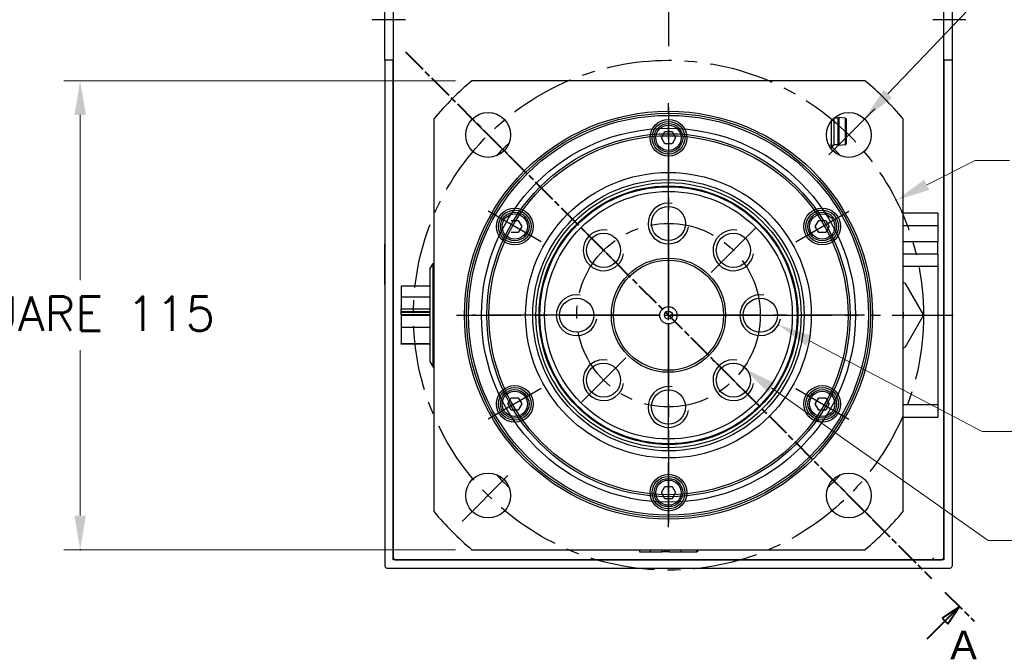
# Model space of a CAD drawing. Extents: x 47048 to 48733, y 15921 to 17109.
# Tile 10 of 26: x 48334 to 48576, y 16266 to 16421. Entities that reach past the tile are written whole.
import ezdxf

# ---------------------------------------------------------------- set-up
doc = ezdxf.new("R2010")
doc.units = 0
doc.header["$LTSCALE"] = 25.4
doc.linetypes.add('CENTER', pattern=[2, 1.25, -0.25, 0.25, -0.25])
doc.linetypes.add('CHAIN', pattern=[0.3543, 0.2362, -0.0295, 0.0591, -0.0295])
doc.layers.get('0').update_dxf_attribs({"linetype": 'CONTINUOUS'})
doc.layers.add('ATA-CENTER', color=133, linetype='CENTER')
doc.layers.add('ATA-HATCH', color=252, linetype='CONTINUOUS')
doc.layers.add('ATA-DIM', color=252, linetype='CONTINUOUS', lineweight=25)
doc.layers.add('ATA-SECTION', color=3, linetype='CHAIN', lineweight=40)
doc.styles.get("Standard").update_dxf_attribs({"font": 'simplex.shx'})
doc.styles.add('주 문자 (ISO)', font='arial.ttf')
doc.dimstyles.new('ata_A1', dxfattribs={"dimtxt": 4.2, "dimasz": 4.2, "dimexe": 2, "dimexo": 2, "dimgap": 2, "dimtad": 0, "dimtih": 1, "dimtoh": 1, "dimdec": 6, "dimdsep": 46, "dimtxsty": 'Standard', "dimcen": 0, "dimclrd": 252, "dimclre": 252, "dimclrt": 4, "dimadec": 6, "dimazin": 2, "dimtfac": 1, "dimtdec": 6, "dimtofl": 0, "dimtmove": 0, "dimatfit": 3, "dimfxl": 0, "dimtolj": 1, "dimtzin": 0, "dimlwd": 0, "dimlwe": 0, "dimarcsym": 0})

# ---------------------------------------------------------------- blocks, each defined once
blk = doc.blocks.new('*D12458')
at = {"color": 0}
for p in [(48541.41, 16396.34), (48533.82, 16388.37)]:
    blk.add_point(p, dxfattribs=at)
at = {"layer": 'ATA-DIM', "color": 252, "lineweight": 0}
for p, q in [((48568.63, 16424.89), (48547.21, 16402.41)), ((48577.06, 16424.89), (48568.63, 16424.89))]:
    blk.add_line(p, q, dxfattribs=at)
at = {"layer": 'ATA-DIM', "color": 252}
blk.add_solid([(48546.2, 16403.38), (48548.22, 16401.45), (48541.41, 16396.34)], dxfattribs=at)
at = {"layer": 'ATA-DIM', "color": 4, "ltscale": 0.2, "insert": (48619.23, 16424.89), "char_height": 8.4, "attachment_point": 5}
blk.add_mtext('4-%%c11 THRU', dxfattribs=at)
blk = doc.blocks.new('*D12456')
at = {"color": 0}
for p in [(48475.04, 16361.13), (48511.81, 16335.19)]:
    blk.add_point(p, dxfattribs=at)
at = {"layer": 'ATA-DIM', "color": 252, "lineweight": 0}
for p, q in [((48571.76, 16292.91), (48518.67, 16330.35)), ((48580.16, 16292.91), (48571.76, 16292.91))]:
    blk.add_line(p, q, dxfattribs=at)
at = {"layer": 'ATA-DIM', "color": 252}
blk.add_solid([(48519.48, 16331.49), (48517.87, 16329.21), (48511.81, 16335.19)], dxfattribs=at)
at = {"layer": 'ATA-DIM', "color": 4, "ltscale": 0.2, "insert": (48584.16, 16297.11), "char_height": 8.4, "attachment_point": 1}
blk.add_mtext('\\A1;PCD %%c45', dxfattribs=at)
blk = doc.blocks.new('*D12455')
at = {"color": 0}
for p in [(48549.21, 16376.33), (48437.63, 16319.99)]:
    blk.add_point(p, dxfattribs=at)
at = {"layer": 'ATA-DIM', "color": 252, "lineweight": 0}
for p, q in [((48568.61, 16386.13), (48556.71, 16380.12)), ((48577.02, 16386.13), (48568.61, 16386.13))]:
    blk.add_line(p, q, dxfattribs=at)
at = {"layer": 'ATA-DIM', "color": 252}
blk.add_solid([(48556.08, 16381.37), (48557.34, 16378.87), (48549.21, 16376.33)], dxfattribs=at)
at = {"layer": 'ATA-DIM', "color": 4, "ltscale": 0.2, "insert": (48581.02, 16390.33), "char_height": 8.4, "attachment_point": 1}
blk.add_mtext('\\A1;PCD %%c125', dxfattribs=at)
blk = doc.blocks.new('*D12459')
at = {"color": 0}
for p in [(48511.5, 16350.48), (48520.35, 16345.84)]:
    blk.add_point(p, dxfattribs=at)
at = {"layer": 'ATA-DIM', "color": 252, "lineweight": 0}
for p, q in [((48570.25, 16319.66), (48527.79, 16341.93)), ((48578.65, 16319.66), (48570.25, 16319.66))]:
    blk.add_line(p, q, dxfattribs=at)
at = {"layer": 'ATA-DIM', "color": 252}
blk.add_solid([(48528.44, 16343.17), (48527.14, 16340.69), (48520.35, 16345.84)], dxfattribs=at)
at = {"layer": 'ATA-DIM', "color": 4, "ltscale": 0.2, "insert": (48635.45, 16319.66), "char_height": 8.4, "attachment_point": 5}
blk.add_mtext('8-M10x1.5 DP25', dxfattribs=at)
blk = doc.blocks.new('DFH EH')
for p, q in [((33659.8, 3135.59), (33659.8, 3011.59)), ((33798.3, 3136.09), (33660.3, 3136.09)), ((33798.8, 3135.59), (33798.8, 3011.59)), ((33661.8, 3011.59), (33661.8, 3134.09)), ((33661.8, 3134.09), (33796.8, 3134.09)), ((33796.8, 3134.09), (33796.8, 3011.59)), ((33659.8, 3130.59), (33659.8, 3011.59)), ((33659.8, 2991.59), (33659.8, 3011.59)), ((33659.8, 3011.59), (33661.8, 3011.59)), ((33659.8, 2991.59), (33659.8, 3011.59)), ((33661.8, 3011.59), (33661.8, 2991.59)), ((33796.8, 3011.59), (33798.8, 3011.59)), ((33796.8, 2991.59), (33796.8, 3011.59)), ((33798.8, 3011.59), (33798.8, 2991.59)), ((33659.8, 2991.59), (33659.8, 2946.59)), ((33661.8, 2991.59), (33659.8, 2991.59)), ((33659.8, 2991.59), (33659.8, 2867.59)), ((33661.8, 2869.09), (33661.8, 2991.59)), ((33798.8, 2991.59), (33796.8, 2991.59)), ((33796.8, 2991.59), (33796.8, 2869.09)), ((33798.8, 2991.59), (33798.8, 2867.59)), ((33659.8, 2936.59), (33659.8, 2946.59)), ((33659.8, 2936.59), (33659.8, 2872.59)), ((33796.8, 2869.09), (33661.8, 2869.09)), ((33660.3, 2867.09), (33798.3, 2867.09))]:
    blk.add_line(p, q)
for centre, start, end in [((33660.3, 3135.59), 90, 180), ((33798.3, 3135.59), 0, 90), ((33660.3, 2867.59), 180, 270), ((33798.3, 2867.59), 270, 0)]:
    blk.add_arc(centre, 0.5, start, end)
at = {"layer": 'ATA-CENTER', "ltscale": 0.5}
for p, q in [((33656.68, 3001.59), (33664.81, 3001.59)), ((33794.06, 3001.59), (33802.19, 3001.59))]:
    blk.add_line(p, q, dxfattribs=at)
blk = doc.blocks.new('*D12454')
at = {"color": 0}
for p in [(48445.27, 16405.66), (48349.25, 16290.66), (48445.27, 16290.66)]:
    blk.add_point(p, dxfattribs=at)
at = {"layer": 'ATA-DIM', "color": 252, "lineweight": 0}
for p, q in [((48441.27, 16405.66), (48345.25, 16405.66)), ((48349.25, 16397.26), (48349.25, 16356.74)), ((48349.25, 16299.06), (48349.25, 16339.58)), ((48441.27, 16290.66), (48345.25, 16290.66))]:
    blk.add_line(p, q, dxfattribs=at)
at = {"layer": 'ATA-DIM', "color": 252}
for points in [[(48350.65, 16397.26), (48347.85, 16397.26), (48349.25, 16405.66)], [(48347.85, 16299.06), (48350.65, 16299.06), (48349.25, 16290.66)]]:
    blk.add_solid(points, dxfattribs=at)
at = {"layer": 'ATA-DIM', "color": 4, "ltscale": 0.2, "insert": (48310.99, 16352.74), "char_height": 8.4, "attachment_point": 1}
blk.add_mtext('\\A1;SQUARE 115', dxfattribs=at)

msp = doc.modelspace()

# ---------------------------------------------------------------- linework, layer by layer
for p, q in [((48425.9232977, 16552.6599889), (48425.9232977, 16288.6599889)), ((48560.9232977, 16288.6599889), (48560.9232977, 16552.6599889)), ((48541.5766984, 16405.6599889), (48445.269897, 16405.6599889)), ((48435.9232977, 16396.3133896), (48435.9232977, 16300.0065882)), ((48533.3097977, 16395.773804), (48533.3097977, 16389.2099889)), ((48533.9232977, 16396.4288504), (48533.9232977, 16389.8234889)), ((48534.9232977, 16396.4599889), (48533.9579372, 16396.4599889)), ((48534.9232977, 16396.4599889), (48535.1732977, 16396.6599889)), ((48534.9232977, 16396.4599889), (48534.9232977, 16389.9599889)), ((48536.7460139, 16396.4801946), (48535.1732977, 16396.6599889)), ((48535.1732977, 16396.6599889), (48535.1732977, 16389.7599889)), ((48536.7460139, 16396.4801946), (48536.7460139, 16389.9397831)), ((48536.9232977, 16396.2814889), (48536.9232977, 16390.1384889)), ((48550.9232977, 16300.0065882), (48550.9232977, 16396.3133896)), ((48491.6912469, 16391.6599889), (48492.5572723, 16393.1599889)), ((48492.5572723, 16393.1599889), (48494.2893231, 16393.1599889)), ((48494.2893231, 16393.1599889), (48495.1553485, 16391.6599889)), ((48492.5572723, 16390.1599889), (48491.6912469, 16391.6599889)), ((48495.1553485, 16391.6599889), (48494.2893231, 16390.1599889)), ((48494.2893231, 16390.1599889), (48492.5572723, 16390.1599889)), ((48532.7418085, 16389.8089889), (48533.9087977, 16389.8089889)), ((48533.3097977, 16389.2099889), (48533.1048037, 16389.2099889)), ((48533.9232977, 16389.8234889), (48533.3097977, 16389.2099889)), ((48534.9232977, 16389.9599889), (48533.9232977, 16389.9599889)), ((48534.9232977, 16389.9599889), (48535.1732977, 16389.7599889)), ((48536.7460139, 16389.9397831), (48535.1732977, 16389.7599889)), ((48454.8851672, 16371.4099889), (48456.617218, 16371.4099889)), ((48456.617218, 16371.4099889), (48457.4832434, 16369.9099889)), ((48529.3633519, 16369.9099889), (48530.2293773, 16371.4099889)), ((48530.2293773, 16371.4099889), (48531.9614282, 16371.4099889)), ((48531.9614282, 16371.4099889), (48532.8274536, 16369.9099889)), ((48559.4232977, 16373.1599889), (48550.9232977, 16373.1599889)), ((48559.4232977, 16373.1599889), (48559.4232977, 16370.1599889)), ((48457.4832434, 16369.9099889), (48456.617218, 16368.4099889)), ((48530.2293773, 16368.4099889), (48529.3633519, 16369.9099889)), ((48532.8274536, 16369.9099889), (48531.9614282, 16368.4099889)), ((48550.9232977, 16370.1599889), (48559.4232977, 16370.1599889)), ((48559.4232977, 16370.1599889), (48559.4232977, 16366.1599889)), ((48456.617218, 16368.4099889), (48454.8851672, 16368.4099889)), ((48531.9614282, 16368.4099889), (48530.2293773, 16368.4099889)), ((48559.4232977, 16366.1599889), (48550.9232977, 16366.1599889)), ((48559.4232977, 16363.1599889), (48559.4232977, 16366.1599889)), ((48559.4232977, 16363.1599889), (48550.9232977, 16363.1599889)), ((48559.4232977, 16363.1599889), (48559.4232977, 16360.1599889)), ((48434.9232977, 16359.4851779), (48435.7170452, 16360.8599889)), ((48434.9232977, 16359.4851779), (48434.9232977, 16336.8347999)), ((48435.7170452, 16360.8599889), (48435.9232977, 16360.8599889)), ((48435.7170452, 16335.4599889), (48435.7170452, 16360.8599889)), ((48550.9232977, 16360.1599889), (48559.4232977, 16360.1599889)), ((48559.4232977, 16360.1599889), (48559.4232977, 16326.1599889)), ((48427.9232977, 16355.2489461), (48427.9232977, 16352.6260754)), ((48434.9232977, 16355.2489461), (48427.9232977, 16355.2489461)), ((48551.4232977, 16355.9542175), (48555.6732977, 16348.5930016)), ((48427.9232977, 16352.6260754), (48427.9232977, 16349.6923689)), ((48434.9232977, 16352.6260754), (48427.9232977, 16352.6260754)), ((48427.9232977, 16349.6923689), (48434.9232977, 16349.6923689)), ((48427.9232977, 16349.0455971), (48427.9232977, 16349.6923689)), ((48427.9232977, 16348.8640472), (48427.9232977, 16349.0455971)), ((48427.9232977, 16349.0455971), (48434.9232977, 16349.0455971)), ((48427.9232977, 16348.2172754), (48427.9232977, 16348.8640472)), ((48434.9232977, 16348.8640472), (48427.9232977, 16348.8640472)), ((48434.9232977, 16348.2172754), (48427.9232977, 16348.2172754)), ((48427.9232977, 16348.1027024), (48427.9232977, 16345.168996)), ((48434.9232977, 16348.1027024), (48427.9232977, 16348.1027024)), ((48433.9232977, 16348.2172754), (48433.9232977, 16348.1027024)), ((48555.6732977, 16347.7269762), (48551.4232977, 16340.3657603)), ((48434.9232977, 16345.168996), (48427.9232977, 16345.168996)), ((48427.9232977, 16345.168996), (48427.9232977, 16341.2525817)), ((48427.9232977, 16341.0710317), (48427.9232977, 16341.2525817)), ((48427.9232977, 16341.2525817), (48434.9232977, 16341.2525817)), ((48434.9232977, 16341.0710317), (48427.9232977, 16341.0710317)), ((48434.9232977, 16336.8347999), (48435.7170452, 16335.4599889)), ((48435.7170452, 16335.4599889), (48435.9232977, 16335.4599889)), ((48454.0191418, 16326.4099889), (48454.8851672, 16327.9099889)), ((48454.8851672, 16327.9099889), (48456.617218, 16327.9099889)), ((48456.617218, 16327.9099889), (48457.4832434, 16326.4099889)), ((48529.3633519, 16326.4099889), (48530.2293773, 16327.9099889)), ((48530.2293773, 16327.9099889), (48531.9614282, 16327.9099889)), ((48531.9614282, 16327.9099889), (48532.8274536, 16326.4099889)), ((48454.8851672, 16324.9099889), (48454.0191418, 16326.4099889)), ((48457.4832434, 16326.4099889), (48456.617218, 16324.9099889)), ((48530.2293773, 16324.9099889), (48529.3633519, 16326.4099889)), ((48532.8274536, 16326.4099889), (48531.9614282, 16324.9099889)), ((48559.4232977, 16326.1599889), (48550.9232977, 16326.1599889)), ((48559.4232977, 16326.1599889), (48559.4232977, 16323.1599889)), ((48456.617218, 16324.9099889), (48454.8851672, 16324.9099889)), ((48531.9614282, 16324.9099889), (48530.2293773, 16324.9099889)), ((48550.9232977, 16323.1599889), (48559.4232977, 16323.1599889)), ((48491.6912469, 16304.6599889), (48492.5572723, 16306.1599889)), ((48492.5572723, 16306.1599889), (48494.2893231, 16306.1599889)), ((48494.2893231, 16306.1599889), (48495.1553485, 16304.6599889)), ((48492.5572723, 16303.1599889), (48491.6912469, 16304.6599889)), ((48495.1553485, 16304.6599889), (48494.2893231, 16303.1599889)), ((48494.2893231, 16303.1599889), (48492.5572723, 16303.1599889)), ((48445.269897, 16290.6599889), (48541.5766984, 16290.6599889)), ((48486.3343405, 16290.6599889), (48486.3343405, 16290.1599889)), ((48486.3343405, 16290.1599889), (48488.9572112, 16290.1599889)), ((48488.9572112, 16290.6599889), (48488.9572112, 16290.1599889)), ((48488.9572112, 16290.1599889), (48491.8909177, 16290.1599889)), ((48491.8909177, 16290.1599889), (48491.8909177, 16290.6599889)), ((48492.5376894, 16290.1599889), (48491.8909177, 16290.1599889)), ((48492.5376894, 16290.1599889), (48492.5376894, 16290.6599889)), ((48492.7192394, 16290.1599889), (48492.5376894, 16290.1599889)), ((48492.7192394, 16290.6599889), (48492.7192394, 16290.1599889)), ((48493.3660112, 16290.1599889), (48492.7192394, 16290.1599889)), ((48493.3660112, 16290.6599889), (48493.3660112, 16290.1599889)), ((48493.4805842, 16290.6599889), (48493.4805842, 16290.1599889)), ((48493.4805842, 16290.1599889), (48496.4142906, 16290.1599889)), ((48496.4142906, 16290.6599889), (48496.4142906, 16290.1599889)), ((48496.4142906, 16290.1599889), (48500.3307049, 16290.1599889)), ((48500.3307049, 16290.1599889), (48500.3307049, 16290.6599889)), ((48500.5122549, 16290.1599889), (48500.3307049, 16290.1599889)), ((48500.5122549, 16290.6599889), (48500.5122549, 16290.1599889)), ((48426.4232977, 16288.1599889), (48425.9232977, 16288.6599889)), ((48426.4232977, 16288.1599889), (48560.4232977, 16288.1599889)), ((48558.4232977, 16288.6599889), (48557.9232977, 16288.1599889)), ((48560.9232977, 16288.6599889), (48560.4232977, 16288.1599889))]:
    msp.add_line(p, q)
for centre, radius in [((48493.4232977, 16348.1599889), 50), ((48449.2291239, 16392.3541627), 5.5), ((48493.4232977, 16348.1599889), 49.5), ((48537.6174715, 16392.3541627), 5.5), ((48493.4232977, 16348.1599889), 49), ((48493.4232977, 16391.6599889), 4.5), ((48493.4232977, 16391.6599889), 4), ((48493.4232977, 16391.6599889), 3.5), ((48493.4232977, 16348.1599889), 44.5), ((48493.4232977, 16348.1599889), 44.5), ((48493.4232977, 16391.6599889), 3.1), ((48493.4232977, 16348.1599889), 44), ((48493.4232977, 16348.1599889), 44), ((48493.4232977, 16348.1599889), 35), ((48493.4232977, 16348.1599889), 35), ((48493.4232977, 16348.1599889), 33.25), ((48493.4232977, 16348.1599889), 32.500379), ((48493.4232977, 16348.1599889), 31.7), ((48493.4232977, 16348.1599889), 31.5), ((48493.4232977, 16348.1599889), 30.3452995), ((48455.7511926, 16369.9099889), 4.5), ((48455.7511926, 16369.9099889), 4), ((48455.7511926, 16369.9099889), 3.5), ((48493.4232977, 16370.6599889), 4.188), ((48531.0954027, 16369.9099889), 4.5), ((48531.0954027, 16369.9099889), 4), ((48531.0954027, 16369.9099889), 3.5), ((48455.7511926, 16369.9099889), 3.1), ((48531.0954027, 16369.9099889), 3.1), ((48477.5133951, 16364.0698915), 4.188), ((48509.3332003, 16364.0698915), 4.188), ((48493.4232977, 16348.1599889), 14), ((48493.4232977, 16348.1599889), 13.5), ((48470.9232977, 16348.1599889), 4.188), ((48515.9232977, 16348.1599889), 4.188), ((48493.4232977, 16348.1599889), 2.125), ((48493.4232977, 16348.1599889), 1), ((48477.5133951, 16332.2500863), 4.188), ((48509.3332003, 16332.2500863), 4.188), ((48455.7511926, 16326.4099889), 4.5), ((48455.7511926, 16326.4099889), 4), ((48455.7511926, 16326.4099889), 3.5), ((48531.0954027, 16326.4099889), 4.5), ((48531.0954027, 16326.4099889), 4), ((48531.0954027, 16326.4099889), 3.5), ((48455.7511926, 16326.4099889), 3.1), ((48493.4232977, 16325.6599889), 4.188), ((48531.0954027, 16326.4099889), 3.1), ((48449.2291239, 16303.9658151), 5.5), ((48493.4232977, 16304.6599889), 4.5), ((48493.4232977, 16304.6599889), 4), ((48537.6174715, 16303.9658151), 5.5), ((48493.4232977, 16304.6599889), 3.5), ((48493.4232977, 16304.6599889), 3.1)]:
    msp.add_circle(centre, radius)
for centre, radius, start, end in [((48493.4232977, 16348.1599889), 75, 129.94450519, 140.05549481), ((48493.4232977, 16348.1599889), 75, 39.94450519, 50.05549481), ((48536.7232977, 16396.2814889), 0.2, 0, 83.478211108), ((48493.4232977, 16348.1599889), 57.5, 132.809946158, 137.190053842), ((48493.4232977, 16348.1599889), 57.5, 42.809946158, 45.819824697), ((48536.7232977, 16390.1384889), 0.2, 276.521788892, 0), ((48493.4232977, 16370.6599889), 5, 80, 350), ((48477.5133951, 16364.0698915), 5, 80, 350), ((48509.3332003, 16364.0698915), 5, 80, 350), ((48470.9232977, 16348.1599889), 5, 80, 350), ((48515.9232977, 16348.1599889), 5, 80, 350), ((48546.4232977, 16348.1599889), 4.625, 346.648815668, 13.351184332), ((48477.5133951, 16332.2500863), 5, 80, 350), ((48509.3332003, 16332.2500863), 5, 80, 350), ((48493.4232977, 16325.6599889), 5, 80, 350), ((48493.4232977, 16348.1599889), 57.5, 222.809946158, 227.190053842), ((48493.4232977, 16348.1599889), 57.5, 312.809946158, 317.190053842), ((48493.4232977, 16348.1599889), 75, 219.94450519, 230.05549481), ((48493.4232977, 16348.1599889), 75, 309.94450519, 320.05549481)]:
    msp.add_arc(centre, radius, start, end)
for points, knots in [([(48550.9232995, 16356.2428916), (48550.9657304, 16356.2183941), (48551.0075027, 16356.1942769), (48551.1675972, 16356.1018463), (48551.2952544, 16356.0281433), (48551.4232977, 16355.9542175)], [0.541100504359, 0.541100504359, 0.541100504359, 0.541100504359, 0.55523231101, 0.55523231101, 0.596558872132, 0.596558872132, 0.596558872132, 0.596558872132]), ([(48555.6732977, 16348.5930016), (48555.6732977, 16348.4451499), (48555.6732977, 16348.2977441), (48555.6732977, 16348.0222337), (48555.6732977, 16347.8748278), (48555.6732977, 16347.7269762)], [0.513905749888, 0.513905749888, 0.513905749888, 0.513905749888, 0.55523231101, 0.55523231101, 0.596558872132, 0.596558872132, 0.596558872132, 0.596558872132]), ([(48551.4232977, 16340.3657603), (48551.2952544, 16340.2918344), (48551.1675972, 16340.2181315), (48551.0075027, 16340.1257009), (48550.9657304, 16340.1015836), (48550.9232995, 16340.0770862)], [0.513905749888, 0.513905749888, 0.513905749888, 0.513905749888, 0.55523231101, 0.55523231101, 0.569364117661, 0.569364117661, 0.569364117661, 0.569364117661])]:
    msp.add_open_spline(points, degree=3, knots=knots)
at = {"layer": 'ATA-CENTER', "ltscale": 0.5}
for p, q in [((48493.4232977, 16556.9684924), (48493.4232977, 16411.3514854)), ((48493.4232977, 16296.1849889), (48493.4232977, 16400.1349889)), ((48455.5930849, 16385.9902017), (48442.8651628, 16398.7181237)), ((48493.4232977, 16399.1599889), (48493.4232977, 16384.1599889)), ((48543.9814325, 16398.7181237), (48531.2535105, 16385.9902017)), ((48493.4232977, 16396.1599889), (48493.4232977, 16300.1599889)), ((48493.4232977, 16396.1599889), (48493.4232977, 16300.1599889)), ((48493.4232977, 16362.9719889), (48493.4232977, 16378.3479889)), ((48462.2463831, 16366.1599889), (48449.2560021, 16373.6599889)), ((48524.6002122, 16366.1599889), (48537.5905933, 16373.6599889)), ((48482.949632, 16358.6336545), (48472.0771582, 16369.5061284)), ((48503.8969633, 16358.6336545), (48514.7694372, 16369.5061284)), ((48493.4232977, 16330.0474889), (48493.4232977, 16366.2724889)), ((48493.4232977, 16365.1599889), (48493.4232977, 16331.1599889)), ((48441.4482977, 16348.1599889), (48545.3982977, 16348.1599889)), ((48541.4232977, 16348.1599889), (48445.4232977, 16348.1599889)), ((48541.4232977, 16348.1599889), (48445.4232977, 16348.1599889)), ((48478.6112977, 16348.1599889), (48463.2352977, 16348.1599889)), ((48475.3107977, 16348.1599889), (48511.5357977, 16348.1599889)), ((48510.4232977, 16348.1599889), (48476.4232977, 16348.1599889)), ((48508.2352977, 16348.1599889), (48523.6112977, 16348.1599889)), ((48548.2145822, 16348.1599889), (48563.2145822, 16348.1599889)), ((48482.949632, 16337.6863232), (48472.0771582, 16326.8138494)), ((48503.8969633, 16337.6863232), (48514.7694372, 16326.8138494)), ((48493.4232977, 16317.9719889), (48493.4232977, 16333.3479889)), ((48462.2463831, 16330.1599889), (48449.2560021, 16322.6599889)), ((48524.6002122, 16330.1599889), (48537.5905933, 16322.6599889)), ((48493.4232977, 16312.1599889), (48493.4232977, 16297.1599889)), ((48442.8651628, 16297.601854), (48455.5930849, 16310.3297761)), ((48543.9814325, 16297.601854), (48531.2535105, 16310.3297761))]:
    msp.add_line(p, q, dxfattribs=at)
for radius in [62.5, 22.5]:
    msp.add_circle((48493.4232977, 16348.1599889), radius, dxfattribs=at)
at = {"layer": 'ATA-HATCH', "ltscale": 0.2}
msp.add_circle((48493.4232977, 16348.1599889), 45.835, dxfattribs=at)
at = {"layer": 'ATA-SECTION'}
for p, q in [((48428.9644299, 16412.7154327), (48557.8821654, 16283.604545)), ((48561.1773349, 16280.3044386), (48568.2933829, 16273.1777289)), ((48564.7353589, 16276.7410837), (48560.4906021, 16273.9158333)), ((48561.1971794, 16273.2081974), (48564.7353589, 16276.7410837)), ((48561.9037567, 16272.5005615), (48564.7353589, 16276.7410837)), ((48556.8124583, 16268.8300359), (48561.1971794, 16273.2081974)), ((48560.4906021, 16273.9158333), (48561.9037567, 16272.5005615))]:
    msp.add_line(p, q, dxfattribs=at)
at = {"layer": 'ATA-SECTION', "flags": 128}
msp.add_lwpolyline([(48561.9037525, 16272.5005603), (48564.7353546, 16276.7410922), (48560.4905979, 16273.9158321), (48561.9037525, 16272.5005603)], dxfattribs=at)
at = {"layer": 'ATA-SECTION'}
msp.add_solid([(48561.9037525, 16272.5005603), (48564.7353546, 16276.7410922), (48560.4905979, 16273.9158321), (48561.9037525, 16272.5005603)], dxfattribs=at)

# ---------------------------------------------------------------- block references
at = {"ltscale": 0.2}
msp.add_blockref('DFH EH', (14764.1279444, 13419.0649914), dxfattribs=at)

# ---------------------------------------------------------------- texts
at = {"layer": 'ATA-SECTION', "insert": (48562.4659854, 16263.8233804), "char_height": 6.9999999, "attachment_point": 7, "style": '주 문자 (ISO)'}
msp.add_mtext('A', dxfattribs=at)

# ---------------------------------------------------------------- dimensions: what is measured, and where the dimension line sits
at = {"layer": 'ATA-DIM'}
for p1, p2, text, override, picture, middle in [((48533.8224171, 16388.3732631), (48541.412526, 16396.3350623), '4-<> THRU', {"dimscale": 2, "dimtp": 0.1, "dimtm": 0.1, "dimtfac": 0.71, "dimtdec": 3, "dimtolj": 0, "dimtzin": 8}, '*D12458', (48619.2341989, 16424.8897903)), ((48437.6329046, 16319.9876258), (48549.2136908, 16376.3323519), 'PCD <>', {"dimscale": 2, "dimdec": 3, "dimtol": 0, "dimlim": 0, "dimtp": 0, "dimtm": 0, "dimtfac": 0.857143, "dimtdec": 2, "dimtolj": 1, "dimtzin": 0}, '*D12455', (48611.2146395, 16386.1292101)), ((48475.0366738, 16361.1284916), (48511.8099216, 16335.1914862), 'PCD <>', {"dimscale": 2, "dimdec": 3, "dimtol": 0, "dimlim": 0, "dimtp": 0, "dimtm": 0, "dimtfac": 0.857143, "dimtdec": 2, "dimtolj": 1, "dimtzin": 0}, '*D12456', (48611.1629905, 16292.9094594)), ((48511.4956235, 16350.4828538), (48520.3509719, 16345.837124), '8-M10x1.5 DP25', {"dimscale": 2, "dimtp": 0.1, "dimtm": 0.1, "dimtfac": 0.71, "dimtdec": 3, "dimtolj": 0, "dimtzin": 8}, '*D12459', (48635.4471635, 16319.6603757))]:
    dim = msp.add_diameter_dim_2p(p1=p1, p2=p2, text=text, dimstyle='ata_A1', override=override, dxfattribs=at)
    dim.commit()
    dim.dimension.update_dxf_attribs({"geometry": picture, "text_midpoint": middle, "dimtype": 163})
dim = msp.add_linear_dim(base=(48349.2522894, 16290.6599889), p1=(48445.269897, 16405.6599889), p2=(48445.269897, 16290.6599889), angle=90, text='SQUARE <>', dimstyle='ata_A1', override={"dimscale": 2, "dimdec": 3, "dimtfac": 0.857143, "dimtdec": 2}, dxfattribs=at)
dim.commit()
dim.dimension.update_dxf_attribs({"geometry": '*D12454', "text_midpoint": (48349.2522894, 16348.1599889), "dimtype": 160})

doc.saveas('drawing.dxf')
